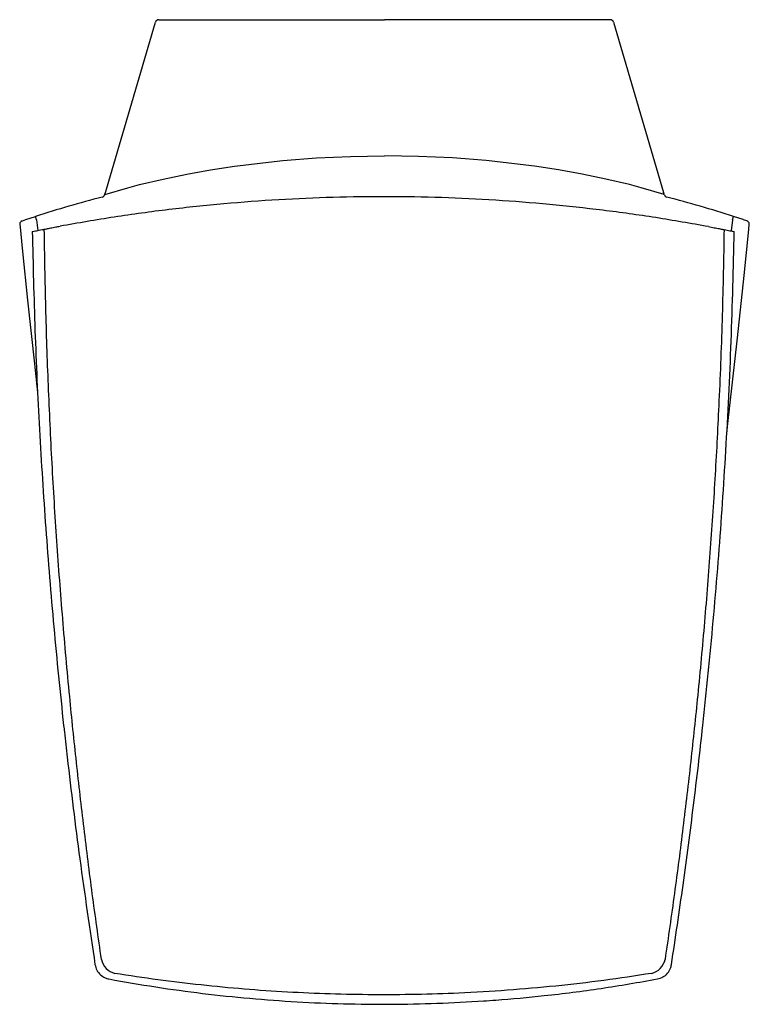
# Model space of a CAD drawing. Header units: millimetres. Extents: x 3572.3 to 3572.721, y 1775.409 to 1775.976.
import ezdxf

# ---------------------------------------------------------------- set-up
doc = ezdxf.new("R2010")
doc.units = ezdxf.units.MM
doc.layers.add('BLOCKS', color=3, linetype='Continuous')
doc.layers.add('SANINDUSA', color=3, linetype='Continuous')

msp = doc.modelspace()

# ---------------------------------------------------------------- linework, layer by layer
at = {"layer": 'BLOCKS', "linetype": 'Continuous'}
for p, q in [((3572.349396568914, 1775.874925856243), (3572.378652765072, 1775.97428209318)), ((3572.380571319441, 1775.975717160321), (3572.510575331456, 1775.975717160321)), ((3572.640579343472, 1775.975717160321), (3572.510575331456, 1775.975717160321)), ((3572.349338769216, 1775.874757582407), (3572.349396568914, 1775.874925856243)), ((3572.349396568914, 1775.874925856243), (3572.349472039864, 1775.875182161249)), ((3572.349472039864, 1775.875182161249), (3572.349758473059, 1775.876154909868)), ((3572.671678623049, 1775.875182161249), (3572.671392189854, 1775.876154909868)), ((3572.671754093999, 1775.874925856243), (3572.671678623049, 1775.875182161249)), ((3572.671754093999, 1775.874925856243), (3572.671720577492, 1775.875039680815)), ((3572.671811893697, 1775.874757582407), (3572.671754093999, 1775.874925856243)), ((3572.303916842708, 1775.860548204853), (3572.309538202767, 1775.862399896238)), ((3572.309362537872, 1775.862341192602), (3572.309286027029, 1775.862318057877)), ((3572.309315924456, 1775.862327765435), (3572.309286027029, 1775.862318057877)), ((3572.310155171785, 1775.860497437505), (3572.309538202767, 1775.862399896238)), ((3572.710995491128, 1775.860497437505), (3572.711612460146, 1775.862399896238)), ((3572.717233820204, 1775.860548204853), (3572.711612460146, 1775.862399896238)), ((3572.7117999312, 1775.862337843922), (3572.711864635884, 1775.862318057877)), ((3572.711834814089, 1775.862327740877), (3572.711864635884, 1775.862318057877))]:
    msp.add_line(p, q, dxfattribs=at)
at = {"layer": 'BLOCKS'}
for p, q in [((3572.6424772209, 1775.974208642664), (3572.671392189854, 1775.876154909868)), ((3572.717233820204, 1775.860548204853), (3572.717471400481, 1775.860433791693)), ((3572.719386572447, 1775.859823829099), (3572.717471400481, 1775.860433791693)), ((3572.301764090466, 1775.859823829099), (3572.301955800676, 1775.859888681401))]:
    msp.add_line(p, q, dxfattribs=at)
at = {"layer": 'BLOCKS', "linetype": 'Continuous', "flags": 128}
for points in [[(3572.349430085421, 1775.875039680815), (3572.362763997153, 1775.878945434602), (3572.369497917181, 1775.880721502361), (3572.383054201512, 1775.883941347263), (3572.396703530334, 1775.886764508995), (3572.410433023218, 1775.88922285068), (3572.424225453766, 1775.891332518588), (3572.451951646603, 1775.894572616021), (3572.471453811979, 1775.896096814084), (3572.49100511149, 1775.897015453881), (3572.510575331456, 1775.897334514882)], [(3572.671720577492, 1775.875039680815), (3572.65838666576, 1775.878945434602), (3572.651652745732, 1775.880721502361), (3572.638096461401, 1775.883941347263), (3572.624447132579, 1775.886764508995), (3572.610717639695, 1775.88922285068), (3572.596925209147, 1775.891332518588), (3572.56919901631, 1775.894572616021), (3572.549696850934, 1775.896096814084), (3572.530145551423, 1775.897015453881), (3572.510575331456, 1775.897334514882)], [(3572.301955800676, 1775.8598886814), (3572.30291769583, 1775.860213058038), (3572.303916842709, 1775.860548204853)], [(3572.310155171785, 1775.860497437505), (3572.310907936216, 1775.854324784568)], [(3572.710995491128, 1775.860497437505), (3572.710208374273, 1775.85404309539)], [(3572.300417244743, 1775.858147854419), (3572.30201496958, 1775.842161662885), (3572.304915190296, 1775.814124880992), (3572.308869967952, 1775.777510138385), (3572.310730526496, 1775.760934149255)], [(3572.707780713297, 1775.73737088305), (3572.708246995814, 1775.741420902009), (3572.713928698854, 1775.792579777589), (3572.717717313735, 1775.828316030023), (3572.720417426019, 1775.854895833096), (3572.720735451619, 1775.858128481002)]]:
    msp.add_lwpolyline(points, dxfattribs=at)
at = {"layer": 'BLOCKS', "linetype": 'Continuous'}
for centre, radius, start, end in [((3572.380571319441, 1775.973717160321), 0.00200000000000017, 90, 163.5925357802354), ((3572.640579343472, 1775.973717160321), 0.00200000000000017, 16.40746421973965, 90), ((3572.507585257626, 1775.251710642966), 0.6420000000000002, 104.3954951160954, 107.9679236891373), ((3572.347478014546, 1775.875490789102), 0.002000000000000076, 284.3954951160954, 338.4937112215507), ((3572.673672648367, 1775.875490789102), 0.002000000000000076, 201.5062887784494, 255.6045048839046), ((3572.513565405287, 1775.251710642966), 0.6420000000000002, 72.03207631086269, 75.60450488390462), ((3572.302405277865, 1775.857929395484), 0.001999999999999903, 108.6988331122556, 173.7291003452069), ((3572.718745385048, 1775.857929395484), 0.001999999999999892, 5.712841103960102, 71.30116688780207)]:
    msp.add_arc(centre, radius, start, end, dxfattribs=at)
at = {"layer": 'SANINDUSA'}
for centre, radius, start, end in [((3572.35775927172, 1775.43662763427), 0.01047283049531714, 191.7084649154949, 256.4365202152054), ((3572.661956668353, 1775.436631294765), 0.010473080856, 283.565801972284, 348.1343715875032)]:
    msp.add_arc(centre, radius, start, end, dxfattribs=at)
for points, knots in [([(3572.697216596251, 1775.85653923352), (3572.687105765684, 1775.858324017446), (3572.666884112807, 1775.861893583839), (3572.636301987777, 1775.866101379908), (3572.605563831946, 1775.869458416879), (3572.574592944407, 1775.871882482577), (3572.543460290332, 1775.873375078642), (3572.512196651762, 1775.87392067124), (3572.480930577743, 1775.873517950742), (3572.44952227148, 1775.872156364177), (3572.417998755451, 1775.869820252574), (3572.38639453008, 1775.866474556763), (3572.354907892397, 1775.862226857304), (3572.334064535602, 1775.858578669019), (3572.323645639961, 1775.856755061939)], [0, 0, 0, 0, 0.0820858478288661, 0.1641716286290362, 0.2465899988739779, 0.3290083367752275, 0.4121498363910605, 0.4953345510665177, 0.578519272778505, 0.6616607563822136, 0.7462228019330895, 0.8308301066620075, 0.9154376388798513, 1, 1, 1, 1]), ([(3572.307662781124, 1775.85367883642), (3572.308414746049, 1775.853829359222), (3572.309858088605, 1775.854118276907), (3572.312464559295, 1775.854632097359), (3572.314176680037, 1775.854964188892), (3572.314594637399, 1775.855045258)], [0, 0, 0, 0, 0.4511897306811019, 0.8660262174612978, 1, 1, 1, 1]), ([(3572.314594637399, 1775.855045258), (3572.31499433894, 1775.855122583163), (3572.315793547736, 1775.855277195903), (3572.318225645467, 1775.855742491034), (3572.320954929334, 1775.856257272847), (3572.322857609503, 1775.856609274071), (3572.323645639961, 1775.856755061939)], [0, 0, 0, 0, 0.2683870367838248, 0.5366436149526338, 0.8080923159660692, 0.9999999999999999, 0.9999999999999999, 0.9999999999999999, 0.9999999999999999]), ([(3572.347504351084, 1775.434502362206), (3572.345725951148, 1775.44708426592), (3572.342169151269, 1775.472248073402), (3572.33740134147, 1775.510077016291), (3572.333050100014, 1775.547962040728), (3572.328927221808, 1775.588144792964), (3572.325120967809, 1775.630621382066), (3572.321741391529, 1775.675392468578), (3572.318983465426, 1775.720231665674), (3572.316865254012, 1775.765130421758), (3572.315330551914, 1775.810079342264), (3572.314839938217, 1775.840056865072), (3572.314594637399, 1775.855045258)], [0, 0, 0, 0, 0.09029535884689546, 0.1805907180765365, 0.270937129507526, 0.3612835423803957, 0.4676402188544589, 0.5740021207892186, 0.680358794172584, 0.7869041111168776, 0.8934546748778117, 1, 1, 1, 1]), ([(3572.706206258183, 1775.854830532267), (3572.705896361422, 1775.838377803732), (3572.705276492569, 1775.805468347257), (3572.703460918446, 1775.75842803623), (3572.701136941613, 1775.713713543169), (3572.698353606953, 1775.671321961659), (3572.695006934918, 1775.628959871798), (3572.691221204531, 1775.588023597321), (3572.687065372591, 1775.548524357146), (3572.682588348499, 1775.510455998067), (3572.677686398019, 1775.472431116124), (3572.674032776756, 1775.447128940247), (3572.672205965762, 1775.434477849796)], [0, 0, 0, 0, 0.1169882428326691, 0.2340049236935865, 0.3346432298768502, 0.4352815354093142, 0.535991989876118, 0.6367024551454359, 0.7275005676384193, 0.8182986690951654, 0.9091493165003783, 0.9999999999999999, 0.9999999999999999, 0.9999999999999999, 0.9999999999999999]), ([(3572.697216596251, 1775.85653923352), (3572.698346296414, 1775.856328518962), (3572.700605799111, 1775.855907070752), (3572.703500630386, 1775.855354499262), (3572.705371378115, 1775.854992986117), (3572.705981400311, 1775.85487428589), (3572.706206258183, 1775.854830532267)], [0, 0, 0, 0, 0.2794878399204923, 0.5590010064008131, 0.8374451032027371, 1, 1, 1, 1]), ([(3572.706206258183, 1775.854830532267), (3572.706819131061, 1775.854710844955), (3572.708102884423, 1775.854460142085), (3572.709618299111, 1775.854160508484), (3572.710819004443, 1775.853921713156), (3572.711673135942, 1775.853750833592), (3572.711941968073, 1775.853696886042), (3572.712076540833, 1775.853669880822)], [0, 0, 0, 0, 0.1875585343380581, 0.3928692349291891, 0.5987073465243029, 0.7991197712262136, 1, 1, 1, 1]), ([(3572.307662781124, 1775.85367883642), (3572.308113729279, 1775.834678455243), (3572.309015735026, 1775.796673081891), (3572.311668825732, 1775.739703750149), (3572.315271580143, 1775.682784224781), (3572.319915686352, 1775.625944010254), (3572.323810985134, 1775.586891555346), (3572.326547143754, 1775.56189156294), (3572.329432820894, 1775.536247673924), (3572.334931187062, 1775.491515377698), (3572.340799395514, 1775.45179618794), (3572.343793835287, 1775.431528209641)], [0, 0, 0, 0, 0.1344696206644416, 0.2689718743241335, 0.4034849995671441, 0.5379872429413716, 0.6724568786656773, 0.6811511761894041, 0.7159285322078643, 0.8550435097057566, 1, 1, 1, 1]), ([(3572.675901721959, 1775.431527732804), (3572.678179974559, 1775.446794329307), (3572.682736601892, 1775.477328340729), (3572.688722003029, 1775.523249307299), (3572.692590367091, 1775.556416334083), (3572.695593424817, 1775.584286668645), (3572.698908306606, 1775.616873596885), (3572.703295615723, 1775.66707975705), (3572.707448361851, 1775.728315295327), (3572.710538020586, 1775.790516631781), (3572.711563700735, 1775.83261879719), (3572.712076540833, 1775.853669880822)], [0, 0, 0, 0, 0.1092125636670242, 0.2184309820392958, 0.3276435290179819, 0.3454682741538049, 0.4167680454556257, 0.5593983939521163, 0.7020287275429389, 0.8510143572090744, 1, 1, 1, 1]), ([(3572.343793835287, 1775.431528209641), (3572.344073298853, 1775.430435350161), (3572.344632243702, 1775.428249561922), (3572.346784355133, 1775.425555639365), (3572.348972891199, 1775.424134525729), (3572.350715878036, 1775.423476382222), (3572.351440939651, 1775.42331499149), (3572.351839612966, 1775.4232262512)], [0, 0, 0, 0, 0.2729757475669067, 0.5459687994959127, 0.8187809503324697, 0.9003571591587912, 1, 1, 1, 1]), ([(3572.66785606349, 1775.423226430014), (3572.668939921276, 1775.423540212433), (3572.671107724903, 1775.424167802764), (3572.673733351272, 1775.426404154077), (3572.675084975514, 1775.428636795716), (3572.675687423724, 1775.430398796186), (3572.67582573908, 1775.431127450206), (3572.675901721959, 1775.431527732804)], [0, 0, 0, 0, 0.2730753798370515, 0.5461729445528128, 0.8190470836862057, 0.9005943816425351, 0.9999999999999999, 0.9999999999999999, 0.9999999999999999, 0.9999999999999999]), ([(3572.664413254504, 1775.426450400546), (3572.655238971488, 1775.425046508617), (3572.63689036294, 1775.422238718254), (3572.60917452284, 1775.41904769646), (3572.581342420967, 1775.416596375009), (3572.554508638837, 1775.415023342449), (3572.52874341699, 1775.414203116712), (3572.504044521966, 1775.414038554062), (3572.479326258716, 1775.414494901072), (3572.454532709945, 1775.415579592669), (3572.429704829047, 1775.417295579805), (3572.404839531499, 1775.419669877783), (3572.38001886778, 1775.42264327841), (3572.363541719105, 1775.425179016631), (3572.355303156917, 1775.426446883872)], [0, 0, 0, 0, 0.08976825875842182, 0.1795369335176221, 0.2696446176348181, 0.359752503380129, 0.4391962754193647, 0.5186400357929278, 0.5983108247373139, 0.6779815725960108, 0.7583653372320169, 0.8387489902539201, 0.9193746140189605, 1, 1, 1, 1]), ([(3572.351839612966, 1775.4232262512), (3572.360801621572, 1775.421646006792), (3572.378730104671, 1775.418484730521), (3572.405797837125, 1775.414821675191), (3572.43295768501, 1775.411951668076), (3572.46005090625, 1775.409966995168), (3572.487049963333, 1775.408836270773), (3572.513933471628, 1775.408546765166), (3572.540812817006, 1775.409090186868), (3572.561048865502, 1775.410129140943), (3572.581655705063, 1775.411591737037), (3572.604255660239, 1775.413672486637), (3572.635368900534, 1775.417560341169), (3572.657027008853, 1775.421337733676), (3572.66785606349, 1775.423226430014)], [0, 0, 0, 0, 0.08590218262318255, 0.1718471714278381, 0.2577921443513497, 0.3436942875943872, 0.4282544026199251, 0.5128553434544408, 0.597456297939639, 0.682016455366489, 0.7041068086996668, 0.7924793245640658, 0.8962396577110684, 1, 1, 1, 1])]:
    msp.add_open_spline(points, degree=3, knots=knots, dxfattribs=at)

doc.saveas('drawing.dxf')
